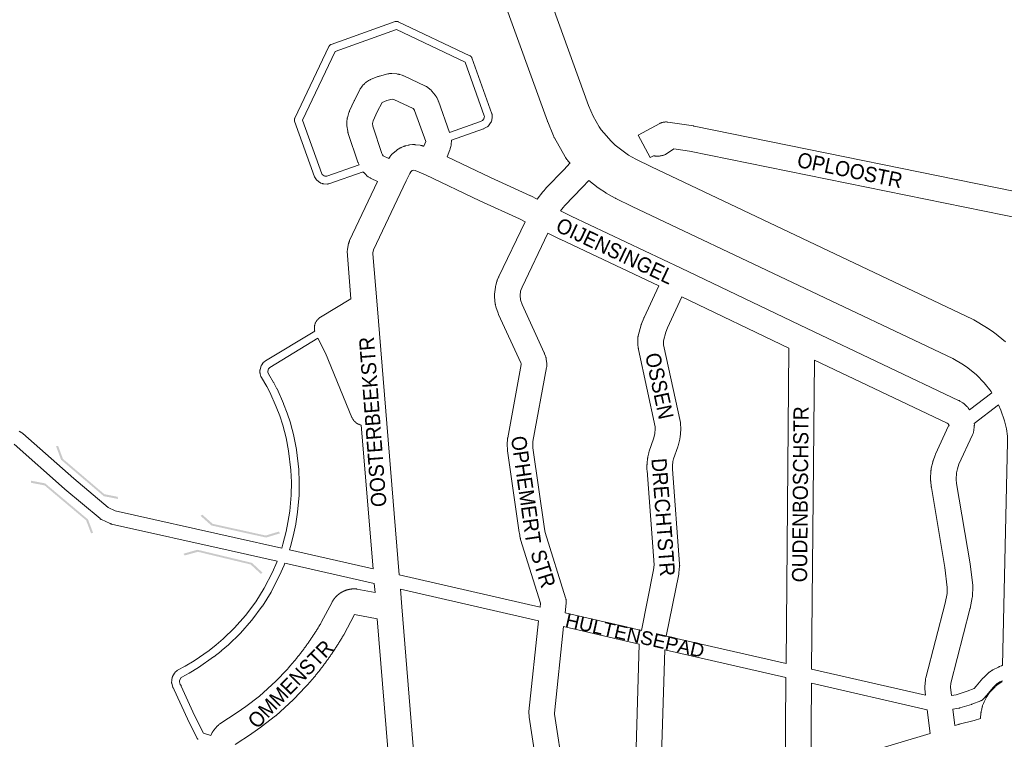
# Model space of a CAD drawing. Header units: metres. Extents: x 123819 to 142731, y 393440 to 405763.
# Tile 33 of 256: x 127188 to 127690, y 398932 to 399299. Entities that reach past the tile are written whole.
import ezdxf
from ezdxf.enums import TextEntityAlignment as Align

# ---------------------------------------------------------------- set-up
doc = ezdxf.new("R2010")
doc.units = ezdxf.units.M
doc.header["$MEASUREMENT"] = 0
for name, color, linetype, lineweight in [('gs-anno-wegen algemeen tekst', 7, 'Continuous', 0), ('gs-knt-aanvullende hoofdweg', 7, 'Continuous', 0), ('gs-knt-fietspaden', 7, 'Continuous', 0), ('gs-knt-paden', 7, 'Continuous', 0), ('gs-knt-wegen algemeen', 7, 'Continuous', 0), ('gs-symb-viaduct', 7, 'Continuous', 0), ('gs-vlk-plantopografie wegen algemeen', 7, 'Continuous', 0)]:
    doc.layers.add(name, color=color, linetype=linetype, lineweight=lineweight)
doc.styles.add('Style-Arial', font='arial.ttf')

# ---------------------------------------------------------------- blocks, each defined once
blk = doc.blocks.new('gg0-viaduct_152')
at = {"layer": 'gs-symb-viaduct', "linetype": 'Continuous'}
blk.add_hatch(color=7, dxfattribs=at).paths.add_polyline_path([(-5.58, -1.69), (-5.8, -1.4), (-4, 0), (4, 0), (5.8, -1.4), (5.58, -1.69), (3.87, -0.37), (-3.87, -0.37)])
blk = doc.blocks.new('gg0-viaduct_153')
at = {"layer": 'gs-symb-viaduct', "linetype": 'Continuous'}
blk.add_hatch(color=7, dxfattribs=at).paths.add_polyline_path([(5.58, -1.69), (3.87, -0.37), (-3.87, -0.37), (-5.58, -1.69), (-5.8, -1.4), (-4, 0), (4, 0), (5.8, -1.4)])
blk = doc.blocks.new('gg0-viaduct_154')
at = {"layer": 'gs-symb-viaduct', "linetype": 'Continuous'}
blk.add_hatch(color=7, dxfattribs=at).paths.add_polyline_path([(5.58, -1.69), (3.87, -0.37), (-3.87, -0.37), (-5.58, -1.69), (-5.8, -1.4), (-4, 0), (4, 0), (5.8, -1.4)])
blk = doc.blocks.new('gg0-viaduct_155')
at = {"layer": 'gs-symb-viaduct', "linetype": 'Continuous'}
blk.add_hatch(color=7, dxfattribs=at).paths.add_polyline_path([(-5.58, -1.69), (-5.8, -1.4), (-4, 0), (4, 0), (5.8, -1.4), (5.58, -1.69), (3.87, -0.37), (-3.87, -0.37)])

msp = doc.modelspace()

# ---------------------------------------------------------------- linework, layer by layer
at = {"layer": 'gs-knt-aanvullende hoofdweg', "color": 7, "linetype": 'Continuous', "flags": 128}
for points in [[(127468.67, 399225.93), (127468.54, 399226.04), (127468.5, 399226.07), (127468.46, 399226.1), (127468.36, 399226.2), (127468.27, 399226.28), (127468.23, 399226.31), (127468.2, 399226.34), (127468.1, 399226.45), (127468.01, 399226.53), (127467.95, 399226.59), (127467.85, 399226.7), (127467.76, 399226.79), (127467.71, 399226.85), (127467.53, 399227.07), (127467.49, 399227.12), (127467.31, 399227.36), (127467.28, 399227.4), (127467.11, 399227.65), (127467.08, 399227.69), (127466.41, 399228.71), (127466.18, 399229.09), (127460.64, 399238.73), (127460.62, 399238.77), (127460.47, 399239.03), (127460.46, 399239.06), (127460.32, 399239.34), (127460.31, 399239.36), (127460.18, 399239.66), (127457.24, 399246.81), (127457.2, 399246.91), (127457.09, 399247.2), (127371.65, 399482.83)], [(127419.68, 399416.47), (127478.06, 399255.24), (127480.4, 399249.76), (127483.46, 399244.39), (127484.55, 399242.79), (127485.92, 399241.2), (127489.55, 399237.02), (127491.7, 399234.99), (127496.37, 399231.33), (127498.53, 399229.92), (127502.26, 399227.84), (127510.12, 399223.99), (127673.86, 399146.32), (127674.18, 399146.16), (127674.49, 399145.98), (127681.04, 399142.07), (127681.21, 399141.96), (127681.38, 399141.85), (127684.46, 399139.77), (127684.73, 399139.59), (127684.99, 399139.39), (127690.64, 399134.81)], [(127683.7, 399108.8), (127683.27, 399109.49), (127679.85, 399113.9), (127675.89, 399117.94), (127671.4, 399121.56), (127669.23, 399123.03), (127663.82, 399126.21), (127500.4, 399203.73), (127500.31, 399203.77), (127492.02, 399207.84), (127491.84, 399207.93), (127491.67, 399208.02), (127487.13, 399210.55), (127486.91, 399210.68), (127486.68, 399210.82), (127483.54, 399212.88), (127483.27, 399213.06), (127483.01, 399213.25), (127478.19, 399217.04)], [(127689.07, 398969.85), (127691.76, 399083.84), (127691.71, 399086.76), (127691.16, 399090.49), (127690.17, 399094.45), (127688.32, 399100.01), (127687.15, 399102.61)], [(127677.97, 398942.77), (127678.15, 398945.64), (127678.18, 398945.93), (127678.18, 398945.97), (127678.21, 398946.22), (127678.22, 398946.3), (127678.26, 398946.51), (127678.26, 398946.54), (127678.28, 398946.62), (127678.35, 398946.94), (127678.73, 398948.53), (127678.84, 398948.92), (127678.86, 398948.97), (127678.87, 398949.01), (127678.9, 398949.09), (127678.94, 398949.24), (127678.98, 398949.35), (127679.01, 398949.42), (127679.38, 398950.49), (127679.73, 398951.37), (127679.87, 398951.67), (127680.22, 398952.38), (127680.77, 398953.41), (127680.8, 398953.47), (127680.85, 398953.56), (127680.93, 398953.7), (127680.97, 398953.77), (127681.01, 398953.84), (127681.23, 398954.19), (127682.14, 398955.53), (127682.33, 398955.8), (127682.38, 398955.87), (127682.4, 398955.89), (127682.54, 398956.06), (127682.58, 398956.12), (127682.75, 398956.32), (127682.77, 398956.34), (127682.97, 398956.56), (127685.34, 398959.01), (127685.59, 398959.25), (127685.85, 398959.49), (127686.12, 398959.71), (127686.41, 398959.92), (127686.7, 398960.12), (127688.87, 398961.51), (127688.88, 398962.08)]]:
    msp.add_lwpolyline(points, dxfattribs=at)
at = {"layer": 'gs-knt-fietspaden', "color": 7, "linetype": 'Continuous', "flags": 128}
for points in [[(127672.27, 399100.1), (127683.7, 399108.8)], [(127687.15, 399102.61), (127674.75, 399093.17)], [(127187.82, 399089.27), (127189.22, 399088.4), (127189.35, 399088.32), (127189.39, 399088.29), (127189.47, 399088.23), (127189.55, 399088.17), (127189.58, 399088.14), (127189.7, 399088.04), (127215.58, 399065.09), (127233.16, 399050.35), (127236.76, 399048.69), (127297.46, 399035.05), (127321.66, 399029.61)], [(127319.34, 399022.94), (127295.93, 399028.2), (127234.85, 399041.92), (127234.71, 399041.96), (127234.67, 399041.97), (127234.57, 399042), (127234.5, 399042.02), (127234.47, 399042.03), (127234.43, 399042.05), (127234.32, 399042.09), (127234.29, 399042.1), (127234.15, 399042.16), (127229.79, 399044.17), (127229.65, 399044.24), (127229.63, 399044.25), (127229.52, 399044.31), (127229.46, 399044.35), (127229.38, 399044.39), (127229.31, 399044.44), (127229.26, 399044.48), (127229.15, 399044.55), (127229.13, 399044.57), (127229.01, 399044.67), (127211.03, 399059.74), (127210.96, 399059.8), (127185.26, 399082.6)], [(127325.6, 399028.72), (127368.23, 399019.02)], [(127368.83, 399011.68), (127323.3, 399022.04)], [(127381.55, 399015.98), (127453.33, 398999.61)], [(127452.56, 398992.59), (127382.15, 399008.65)], [(127466.1, 398996.69), (127505.02, 398987.73)], [(127503.97, 398980.77), (127465.35, 398989.66)], [(127517.72, 398984.83), (127578.78, 398970.9)], [(127578.71, 398963.71), (127516.91, 398977.81)], [(127591.77, 398967.93), (127649.95, 398954.66)], [(127663.06, 398954.59), (127665.48, 398954.97), (127671.15, 398956.72), (127674.72, 398958.09), (127675.73, 398959.29), (127679.12, 398963.31), (127679.21, 398963.41), (127679.25, 398963.46), (127679.26, 398963.47), (127679.29, 398963.5), (127679.38, 398963.59), (127679.41, 398963.62), (127681.76, 398965.86), (127681.77, 398965.87), (127681.84, 398965.94), (127681.9, 398966), (127682.05, 398966.12), (127682.21, 398966.24), (127682.37, 398966.36), (127682.45, 398966.41), (127683.15, 398966.9), (127683.7, 398967.29), (127683.84, 398967.38), (127683.98, 398967.47), (127684.13, 398967.55), (127687.09, 398969.04), (127687.12, 398969.05), (127687.33, 398969.16), (127687.45, 398969.22), (127687.57, 398969.27), (127688.46, 398969.64), (127688.51, 398969.66), (127688.6, 398969.69), (127688.68, 398969.72), (127688.73, 398969.74), (127688.85, 398969.78), (127688.87, 398969.79), (127689.07, 398969.85)], [(127650.8, 398947.27), (127591.71, 398960.75)], [(127688.88, 398962.08), (127687.77, 398961.52), (127687.52, 398961.4), (127687.18, 398961.16), (127686.52, 398960.69), (127686.49, 398960.67), (127686.49, 398960.67), (127684.36, 398958.63), (127681.1, 398954.76), (127679.51, 398952.87), (127679.4, 398952.75), (127679.39, 398952.74), (127679.29, 398952.64), (127679.27, 398952.62), (127679.17, 398952.53), (127679.14, 398952.5), (127679.05, 398952.42), (127679, 398952.38), (127678.92, 398952.32), (127678.86, 398952.28), (127678.79, 398952.23), (127678.71, 398952.18), (127678.66, 398952.14), (127678.56, 398952.09), (127678.52, 398952.06), (127678.41, 398952), (127678.38, 398951.99), (127678.25, 398951.93), (127678.23, 398951.92), (127678.08, 398951.86), (127673.56, 398950.12), (127673.45, 398950.08), (127673.33, 398950.04), (127667.3, 398948.19), (127667.14, 398948.14), (127666.98, 398948.1), (127666.81, 398948.07), (127663.87, 398947.61)]]:
    msp.add_lwpolyline(points, dxfattribs=at)
at = {"layer": 'gs-knt-paden', "color": 7, "linetype": 'Continuous', "flags": 128}
for points in [[(127363.09, 399221.45), (127345.69, 399215.29), (127345.6, 399215.26), (127345.51, 399215.24), (127345.42, 399215.22), (127345.33, 399215.2), (127345.23, 399215.19), (127345.14, 399215.18), (127345.05, 399215.18), (127344.95, 399215.18), (127343.08, 399215.24), (127342.99, 399215.25), (127342.9, 399215.25), (127342.81, 399215.27), (127342.72, 399215.29), (127342.63, 399215.31), (127342.54, 399215.33), (127342.46, 399215.36), (127341.57, 399215.69), (127341.49, 399215.72), (127341.4, 399215.76), (127341.32, 399215.8), (127341.24, 399215.84), (127341.16, 399215.89), (127341.09, 399215.94), (127341.02, 399216), (127339.55, 399217.16), (127339.47, 399217.22), (127339.41, 399217.28), (127339.34, 399217.35), (127339.28, 399217.41), (127339.22, 399217.48), (127339.17, 399217.56), (127339.12, 399217.63), (127338.6, 399218.42), (127338.55, 399218.5), (127338.5, 399218.58), (127338.46, 399218.67), (127338.42, 399218.76), (127338.38, 399218.85), (127328.21, 399247.18), (127328.18, 399247.27), (127328.16, 399247.36), (127328.14, 399247.45), (127328.12, 399247.54), (127328.11, 399247.63), (127328.1, 399247.72), (127328.1, 399247.82), (127328.1, 399247.91), (127328.1, 399248), (127328.11, 399248.09), (127328.12, 399248.19), (127328.14, 399248.28), (127328.16, 399248.37), (127328.19, 399248.46), (127328.22, 399248.55), (127328.25, 399248.63), (127328.29, 399248.72), (127345.65, 399285.25), (127345.7, 399285.33), (127345.75, 399285.42), (127345.8, 399285.5), (127345.86, 399285.58), (127345.92, 399285.66), (127345.98, 399285.74), (127346.05, 399285.81), (127346.12, 399285.87), (127346.2, 399285.94), (127346.27, 399286), (127346.36, 399286.06), (127346.44, 399286.11), (127346.52, 399286.16), (127346.61, 399286.2), (127346.7, 399286.24), (127346.79, 399286.28), (127379.51, 399297.95), (127379.6, 399297.98), (127379.69, 399298.01), (127379.78, 399298.03), (127379.87, 399298.04), (127379.96, 399298.06), (127380.06, 399298.07), (127380.15, 399298.07), (127380.24, 399298.07), (127380.33, 399298.06), (127380.43, 399298.06), (127380.52, 399298.04), (127380.61, 399298.03), (127380.7, 399298), (127380.79, 399297.98), (127380.88, 399297.95), (127380.96, 399297.91), (127381.05, 399297.88)], [(127381.05, 399297.88), (127417.59, 399280.54), (127417.67, 399280.49), (127417.76, 399280.44), (127417.84, 399280.39), (127417.92, 399280.34), (127418, 399280.27), (127418.08, 399280.21), (127418.15, 399280.14), (127418.21, 399280.07), (127418.28, 399280), (127418.34, 399279.92), (127418.4, 399279.84), (127418.45, 399279.76), (127418.5, 399279.67), (127418.54, 399279.58), (127418.58, 399279.49), (127418.62, 399279.4), (127428.79, 399251.02), (127428.82, 399250.94), (127428.84, 399250.86), (127428.86, 399250.77), (127428.88, 399250.69), (127428.89, 399250.61), (127428.9, 399250.52), (127428.99, 399249.58), (127428.99, 399249.49), (127429, 399249.4), (127429, 399249.31), (127428.99, 399249.22), (127428.98, 399249.13), (127428.96, 399249.04), (127428.95, 399248.95), (127428.53, 399247.11), (127428.5, 399247.02), (127428.48, 399246.93), (127428.44, 399246.84), (127428.41, 399246.75), (127428.37, 399246.67), (127428.32, 399246.59), (127428.28, 399246.5), (127428.23, 399246.42), (127428.17, 399246.35), (127427.03, 399244.84), (127426.98, 399244.77), (127426.91, 399244.7), (127426.85, 399244.63), (127426.78, 399244.57), (127426.71, 399244.51), (127426.64, 399244.45), (127426.56, 399244.39), (127426.48, 399244.34), (127426.4, 399244.29), (127424.75, 399243.39), (127424.67, 399243.35), (127424.6, 399243.32), (127424.53, 399243.28), (127424.45, 399243.26), (127408.16, 399237.5)], [(127407.25, 399241.44), (127422.96, 399246.99), (127424.09, 399247.61), (127424.7, 399248.43), (127424.96, 399249.53), (127424.92, 399249.9), (127415.11, 399277.26), (127380.08, 399293.89), (127348.93, 399282.77), (127332.28, 399247.75), (127342.08, 399220.43), (127342.29, 399220.11), (127343.26, 399219.35), (127343.54, 399219.25), (127344.71, 399219.21), (127361.07, 399225)], [(127321.66, 399029.61), (127322.29, 399031.58), (127323.92, 399038.09), (127324.84, 399042.63), (127325.75, 399048.51), (127326.45, 399056.71), (127326.57, 399063.32), (127326.31, 399069.35), (127325.15, 399079.19), (127323.92, 399085.82), (127322.21, 399092.27), (127320.62, 399097.02), (127318.84, 399101.72), (127315.59, 399109.08), (127314.07, 399112.04), (127311.26, 399116.62), (127311.21, 399116.7), (127311.17, 399116.78), (127311.13, 399116.86), (127311.1, 399116.95), (127311.06, 399117.03), (127311.04, 399117.12), (127310.63, 399118.54), (127310.61, 399118.62), (127310.59, 399118.71), (127310.58, 399118.79), (127310.57, 399118.88), (127310.56, 399118.97), (127310.55, 399119.06), (127310.54, 399120.02), (127310.54, 399120.11), (127310.54, 399120.2), (127310.55, 399120.29), (127310.56, 399120.38), (127310.58, 399120.47), (127310.6, 399120.55), (127310.62, 399120.64), (127311.18, 399122.48), (127311.2, 399122.56), (127311.24, 399122.65), (127311.27, 399122.73), (127311.31, 399122.81), (127311.35, 399122.89), (127311.4, 399122.96), (127311.44, 399123.04), (127311.99, 399123.83), (127312.04, 399123.9), (127312.09, 399123.97), (127312.15, 399124.03), (127312.2, 399124.09), (127312.26, 399124.15), (127312.96, 399124.82), (127313.03, 399124.88), (127313.09, 399124.94), (127313.16, 399124.99), (127313.24, 399125.04), (127313.31, 399125.09), (127338.45, 399140.25)], [(127340.12, 399136.57), (127315.58, 399121.76), (127315.19, 399121.39), (127314.94, 399121.02), (127314.56, 399119.78), (127314.57, 399119.39), (127314.83, 399118.49), (127317.53, 399114.08), (127317.57, 399114.01), (127317.61, 399113.95), (127319.2, 399110.87), (127319.22, 399110.81), (127319.25, 399110.76), (127322.54, 399103.29), (127322.56, 399103.24), (127322.58, 399103.19), (127324.39, 399098.41), (127324.42, 399098.33), (127326.04, 399093.49), (127326.06, 399093.42), (127326.08, 399093.36), (127327.83, 399086.78), (127327.85, 399086.7), (127327.86, 399086.63), (127329.12, 399079.86), (127329.13, 399079.79), (127329.14, 399079.73), (127330.31, 399069.75), (127330.32, 399069.67), (127330.32, 399069.6), (127330.59, 399063.43), (127330.59, 399063.37), (127330.59, 399063.31), (127330.47, 399056.57), (127330.47, 399056.51), (127330.46, 399056.44), (127329.75, 399048.1), (127329.74, 399048.03), (127329.73, 399047.97), (127328.81, 399041.97), (127328.79, 399041.87), (127327.85, 399037.25), (127327.83, 399037.16), (127326.18, 399030.54), (127326.16, 399030.48), (127326.14, 399030.42), (127325.6, 399028.72)], [(127278.92, 398932.17), (127278.86, 398932.24), (127278.79, 398932.31), (127278.73, 398932.39), (127278.68, 398932.46), (127278.62, 398932.54), (127278.58, 398932.62), (127278.53, 398932.71), (127273.58, 398942.58), (127273.55, 398942.65), (127266.84, 398957.51), (127266.39, 398958.2), (127266.34, 398958.27), (127266.3, 398958.35), (127266.26, 398958.42), (127266.23, 398958.5), (127266.19, 398958.58), (127266.17, 398958.66), (127266.14, 398958.74), (127265.59, 398960.66), (127265.57, 398960.74), (127265.55, 398960.82), (127265.53, 398960.91), (127265.52, 398960.99), (127265.51, 398961.08), (127265.51, 398961.16), (127265.51, 398961.25), (127265.53, 398962.25), (127265.53, 398962.33), (127265.54, 398962.41), (127265.55, 398962.49), (127265.56, 398962.57), (127265.58, 398962.65), (127265.79, 398963.63), (127265.81, 398963.71), (127265.84, 398963.8), (127265.86, 398963.88), (127265.89, 398963.96), (127265.93, 398964.03), (127265.97, 398964.11), (127266.01, 398964.19), (127266.99, 398965.92), (127267.04, 398966), (127267.08, 398966.07), (127267.13, 398966.14), (127267.19, 398966.21), (127267.24, 398966.27), (127267.3, 398966.33), (127267.36, 398966.39), (127268.09, 398967.08), (127268.16, 398967.14), (127268.23, 398967.2), (127268.3, 398967.25), (127268.38, 398967.3), (127268.46, 398967.35), (127268.53, 398967.4), (127272.44, 398969.46), (127277.04, 398972.21), (127284.6, 398977.45), (127288.26, 398980.33), (127291.8, 398983.38), (127297.59, 398988.96), (127303.21, 398995.33), (127308.42, 399002.32), (127312.72, 399009.28), (127316.87, 399017.46), (127319.18, 399022.5), (127319.34, 399022.94)], [(127323.3, 399022.04), (127322.92, 399021.03), (127322.89, 399020.96), (127322.86, 399020.9), (127320.51, 399015.75), (127320.48, 399015.68), (127316.27, 399007.39), (127316.23, 399007.32), (127316.19, 399007.24), (127311.79, 399000.13), (127311.75, 399000.06), (127311.7, 398999.99), (127306.38, 398992.86), (127306.33, 398992.8), (127306.28, 398992.73), (127300.55, 398986.24), (127300.5, 398986.18), (127300.44, 398986.12), (127294.54, 398980.44), (127294.5, 398980.4), (127294.46, 398980.37), (127290.85, 398977.26), (127290.78, 398977.21), (127287.04, 398974.25), (127286.99, 398974.21), (127286.94, 398974.18), (127279.28, 398968.87), (127279.22, 398968.83), (127279.17, 398968.8), (127274.46, 398965.98), (127274.42, 398965.95), (127274.37, 398965.92), (127270.65, 398963.97), (127270.34, 398963.67), (127269.65, 398962.47), (127269.54, 398961.98), (127269.54, 398961.48), (127269.92, 398960.14), (127270.29, 398959.57), (127270.33, 398959.51), (127270.37, 398959.44), (127270.4, 398959.37), (127270.44, 398959.31), (127277.19, 398944.34), (127281.74, 398935.28), (127285.43, 398934.15)]]:
    msp.add_lwpolyline(points, dxfattribs=at)
at = {"layer": 'gs-knt-wegen algemeen', "color": 7, "linetype": 'Continuous', "flags": 128}
for points in [[(127361.07, 399225), (127360.69, 399225.9), (127360.6, 399226.12), (127360.52, 399226.34), (127355.54, 399240.95), (127355.45, 399241.23), (127355.38, 399241.51), (127355.32, 399241.8), (127355.27, 399242.09), (127354.86, 399244.79), (127354.82, 399245.08), (127354.8, 399245.36), (127354.79, 399245.64), (127354.79, 399245.93), (127354.8, 399246.21), (127354.9, 399247.58), (127354.93, 399247.86), (127354.97, 399248.15), (127355.02, 399248.43), (127355.08, 399248.7), (127355.15, 399248.98), (127355.93, 399251.6), (127356.03, 399251.9), (127356.14, 399252.19), (127356.26, 399252.48), (127358.58, 399257.49), (127358.68, 399257.71), (127361.67, 399263.6), (127361.8, 399263.84), (127361.94, 399264.07), (127362.08, 399264.3), (127362.24, 399264.52), (127362.62, 399265.04), (127362.81, 399265.28), (127363.01, 399265.52), (127363.22, 399265.74), (127363.44, 399265.95), (127364, 399266.47), (127364.23, 399266.68), (127364.48, 399266.87), (127364.74, 399267.06), (127365.74, 399267.75), (127365.97, 399267.9), (127366.21, 399268.04), (127366.45, 399268.17), (127366.7, 399268.29), (127366.95, 399268.39), (127370.68, 399269.92), (127370.97, 399270.03), (127371.26, 399270.13), (127371.56, 399270.21), (127375.75, 399271.26), (127376.04, 399271.33), (127376.32, 399271.38), (127376.61, 399271.42), (127376.91, 399271.44), (127377.2, 399271.46), (127377.49, 399271.46), (127377.79, 399271.44), (127380.38, 399271.26), (127380.68, 399271.23), (127380.97, 399271.19), (127381.27, 399271.14), (127381.56, 399271.07), (127381.85, 399270.99), (127383.09, 399270.6), (127383.38, 399270.5), (127383.67, 399270.39), (127383.95, 399270.27), (127394.91, 399265.1), (127395.16, 399264.97), (127395.41, 399264.83), (127395.66, 399264.68), (127395.9, 399264.52), (127396.13, 399264.35), (127397.16, 399263.54), (127397.39, 399263.35), (127397.62, 399263.15), (127397.83, 399262.94), (127398.03, 399262.73), (127398.22, 399262.5), (127399.87, 399260.46), (127400.05, 399260.23), (127400.22, 399259.99), (127400.38, 399259.74), (127400.53, 399259.48), (127400.67, 399259.22), (127400.67, 399259.21), (127400.67, 399259.21)], [(127373.36, 399229.54), (127376.26, 399228.15), (127376.93, 399229.22), (127377.1, 399229.46), (127377.27, 399229.7), (127377.46, 399229.93), (127377.65, 399230.15), (127377.86, 399230.36), (127378.07, 399230.57), (127378.29, 399230.76), (127380.2, 399232.33), (127380.44, 399232.52), (127380.68, 399232.69), (127380.94, 399232.86), (127381.86, 399233.43), (127382.1, 399233.57), (127382.34, 399233.69), (127382.58, 399233.81), (127382.83, 399233.92), (127383.91, 399234.35), (127384.14, 399234.44), (127384.37, 399234.52), (127384.6, 399234.59), (127384.84, 399234.65), (127386.16, 399234.97), (127386.44, 399235.03), (127386.72, 399235.07), (127387.01, 399235.11), (127388.29, 399235.24), (127388.58, 399235.27), (127388.87, 399235.28), (127389.17, 399235.27), (127389.46, 399235.26), (127389.75, 399235.23), (127392.24, 399234.92), (127392.51, 399234.88), (127392.78, 399234.83), (127393.05, 399234.77), (127393.32, 399234.7), (127393.58, 399234.61), (127393.84, 399234.51), (127394.07, 399234.42), (127395.05, 399236.89), (127389.38, 399252.65), (127389.28, 399252.85), (127388.62, 399253.67), (127378.81, 399258.3), (127378.72, 399258.33), (127377.91, 399258.38), (127375.18, 399257.7), (127372.77, 399256.71), (127370.35, 399251.93), (127368.28, 399247.45), (127367.85, 399245.99), (127368.06, 399244.59), (127372.76, 399230.76), (127373.09, 399229.99), (127373.36, 399229.54)], [(127400.67, 399259.21), (127401.24, 399258.03), (127401.34, 399257.82), (127401.43, 399257.61), (127401.51, 399257.39), (127407.25, 399241.44)], [(127531.98, 399244.7), (127713.88, 399207.65)], [(127408.16, 399237.5), (127408.16, 399237.37), (127408.16, 399237.21), (127408.16, 399237.06), (127408.11, 399235.74), (127408.09, 399235.43), (127408.05, 399235.13), (127408, 399234.82), (127407.94, 399234.52), (127407.86, 399234.23), (127407.59, 399233.28), (127407.53, 399233.06), (127407.46, 399232.86), (127407.38, 399232.65), (127405.92, 399228.98), (127428.16, 399218.47), (127448.48, 399209.2), (127448.73, 399209.08), (127451.94, 399207.45)], [(127445.75, 399195.99), (127442.95, 399197.41), (127422.72, 399206.64), (127422.64, 399206.68), (127394.9, 399219.79), (127389.68, 399222.12), (127388.9, 399222.22), (127388.78, 399222.2), (127388.34, 399222.1), (127388.22, 399222.05), (127388.14, 399222), (127387.39, 399221.38), (127386.89, 399220.59), (127385.06, 399216.74)], [(127451.94, 399207.45), (127454.85, 399211.25), (127454.96, 399211.39), (127455.07, 399211.52), (127456.24, 399212.9), (127456.37, 399213.04), (127456.5, 399213.19), (127465.45, 399222.48), (127468.67, 399225.93)], [(127370.52, 399216.47), (127367.21, 399218.06), (127366.96, 399218.18), (127366.71, 399218.32), (127365.98, 399218.75), (127365.75, 399218.9), (127365.52, 399219.06), (127365.29, 399219.22), (127365.08, 399219.4), (127364.87, 399219.58), (127364.67, 399219.78), (127363.63, 399220.83), (127363.45, 399221.01), (127363.41, 399221.06), (127363.24, 399221.26), (127363.2, 399221.3), (127363.09, 399221.45)], [(127385.05, 399216.74), (127368.38, 399181.57), (127368.11, 399180.18), (127368.12, 399179.53), (127370.23, 399153.7), (127370.23, 399153.7), (127370.23, 399153.69), (127381.55, 399015.98)], [(127385.06, 399216.74), (127385.06, 399216.74), (127385.05, 399216.74)], [(127385.06, 399216.74), (127385.06, 399216.74), (127385.05, 399216.74)], [(127478.19, 399217.04), (127474.92, 399213.55), (127474.86, 399213.48), (127466.02, 399204.3), (127465.09, 399203.21), (127463.77, 399201.48)], [(127338.45, 399140.25), (127338.4, 399140.44), (127338.39, 399140.52), (127338.35, 399140.75), (127338.34, 399140.83), (127338.31, 399141.07), (127338.3, 399141.14), (127338.28, 399141.39), (127338.28, 399141.46), (127338.28, 399141.71), (127338.28, 399141.77), (127338.28, 399142.03), (127338.29, 399142.09), (127338.3, 399142.35), (127338.31, 399142.4), (127338.34, 399142.66), (127338.35, 399142.71), (127338.4, 399142.98), (127338.41, 399143.02), (127338.47, 399143.29), (127338.48, 399143.33), (127338.55, 399143.6), (127338.56, 399143.63), (127338.65, 399143.9), (127338.66, 399143.93), (127338.76, 399144.2), (127338.77, 399144.22), (127338.89, 399144.49), (127338.9, 399144.51), (127339.03, 399144.78), (127339.04, 399144.79), (127339.19, 399145.06), (127339.2, 399145.07), (127339.36, 399145.33), (127339.37, 399145.33), (127339.55, 399145.59), (127339.74, 399145.84), (127339.94, 399146.08), (127339.95, 399146.08), (127340.16, 399146.31), (127340.17, 399146.32), (127340.39, 399146.53), (127340.4, 399146.54), (127340.62, 399146.73), (127340.64, 399146.75), (127340.87, 399146.93), (127340.89, 399146.94), (127341.13, 399147.11), (127341.15, 399147.13), (127341.39, 399147.28), (127341.42, 399147.3), (127356.93, 399156.65), (127355.13, 399178.68), (127355.11, 399178.88), (127355.11, 399179.09), (127355.08, 399180.62), (127355.08, 399180.89), (127355.09, 399181.16), (127355.11, 399181.43), (127355.15, 399181.7), (127355.19, 399181.97), (127355.74, 399184.83), (127355.8, 399185.1), (127355.87, 399185.37), (127355.95, 399185.63), (127356.04, 399185.89), (127356.14, 399186.14), (127356.26, 399186.4), (127370.52, 399216.47)], [(127463.77, 399201.48), (127469.22, 399198.75), (127525.23, 399172.26), (127525.26, 399172.25), (127589.59, 399141.53), (127589.6, 399141.53), (127589.6, 399141.53)], [(127453.33, 398999.61), (127453.56, 399001.68), (127443.46, 399034.03), (127443.39, 399034.28), (127443.33, 399034.52), (127443.28, 399034.77), (127442.81, 399037.25), (127442.76, 399037.54), (127436.78, 399079.3), (127436.75, 399079.53), (127436.73, 399079.76), (127436.72, 399079.98), (127436.64, 399082.22), (127436.63, 399082.51), (127436.64, 399082.8), (127436.76, 399085.03), (127436.78, 399085.31), (127436.81, 399085.59), (127436.86, 399085.87), (127443.72, 399123.16), (127443.65, 399123.73), (127443.54, 399124.05), (127432.21, 399148.71), (127432.12, 399148.92), (127432.03, 399149.14), (127431.95, 399149.36), (127430.84, 399152.66), (127430.76, 399152.93), (127430.69, 399153.2), (127430.63, 399153.48), (127430.58, 399153.76), (127430.54, 399154.04), (127430.16, 399157.63), (127430.14, 399157.92), (127430.12, 399158.2), (127430.13, 399158.49), (127430.14, 399158.78), (127430.17, 399159.07), (127430.58, 399162.65), (127430.62, 399162.92), (127430.67, 399163.18), (127430.73, 399163.45), (127430.79, 399163.71), (127431.3, 399165.44), (127431.37, 399165.67), (127431.45, 399165.9), (127431.53, 399166.12), (127432.22, 399167.79), (127432.3, 399167.96), (127432.37, 399168.12), (127445.75, 399195.99)], [(127457.37, 399190.12), (127444.19, 399162.65), (127443.7, 399161.48), (127443.45, 399160.61), (127443.18, 399158.29), (127443.41, 399156.13), (127444.18, 399153.83), (127455.49, 399129.23), (127455.6, 399128.97), (127455.7, 399128.71), (127456.16, 399127.41), (127456.26, 399127.13), (127456.34, 399126.84), (127456.41, 399126.55), (127456.46, 399126.26), (127456.5, 399125.96), (127456.77, 399123.68), (127456.79, 399123.41), (127456.81, 399123.13), (127456.81, 399122.86), (127456.8, 399122.58), (127456.78, 399122.3), (127456.75, 399122.03), (127456.7, 399121.76), (127449.74, 399083.93), (127449.66, 399082.41), (127449.72, 399080.81), (127455.63, 399039.52), (127456, 399037.55), (127466.39, 399004.26), (127466.47, 399003.97), (127466.54, 399003.68), (127466.6, 399003.39), (127466.64, 399003.09), (127466.67, 399002.8), (127466.69, 399002.5), (127466.69, 399002.2), (127466.67, 399001.9), (127466.65, 399001.6), (127466.1, 398996.69)], [(127513.83, 399163.25), (127463.59, 399187.01), (127463.45, 399187.07), (127457.37, 399190.12)], [(127505.02, 398987.73), (127511.25, 399018.56), (127511.49, 399021.14), (127507.88, 399069.25), (127507.87, 399069.51), (127507.86, 399069.77), (127507.87, 399072.06), (127507.88, 399072.29), (127507.89, 399072.51), (127507.91, 399072.73), (127508.21, 399075.51), (127508.24, 399075.72), (127508.27, 399075.93), (127508.31, 399076.14), (127508.76, 399078.27), (127508.83, 399078.55), (127508.9, 399078.82), (127508.99, 399079.09), (127511.18, 399085.29), (127511.85, 399087.88), (127512.08, 399090.67), (127512.04, 399091.47), (127503.57, 399130.84), (127503.53, 399131.07), (127503.49, 399131.29), (127503.46, 399131.51), (127503.24, 399133.58), (127503.22, 399133.81), (127503.2, 399134.04), (127503.2, 399134.26), (127503.19, 399136.09), (127503.2, 399136.39), (127503.22, 399136.68), (127503.25, 399136.97), (127503.29, 399137.26), (127503.35, 399137.54), (127503.42, 399137.83), (127504.93, 399143.37), (127504.99, 399143.58), (127505.05, 399143.78), (127505.13, 399143.99), (127506.18, 399146.75), (127506.27, 399146.96), (127506.36, 399147.16), (127513.83, 399163.25)], [(127525.59, 399157.67), (127518.26, 399141.89), (127517.41, 399139.64), (127516.22, 399135.26), (127516.22, 399134.65), (127516.37, 399133.25), (127524.88, 399093.7), (127524.93, 399093.45), (127524.97, 399093.19), (127525, 399092.93), (127525.01, 399092.68), (127525.11, 399090.91), (127525.12, 399090.62), (127525.11, 399090.32), (127525.09, 399090.02), (127524.77, 399086.24), (127524.75, 399085.96), (127524.7, 399085.69), (127524.65, 399085.42), (127524.59, 399085.15), (127523.71, 399081.76), (127523.63, 399081.49), (127523.55, 399081.22), (127521.41, 399075.17), (127521.12, 399073.78), (127520.89, 399071.66), (127520.88, 399069.96), (127524.52, 399021.56), (127524.53, 399021.28), (127524.54, 399021.01), (127524.53, 399020.73), (127524.51, 399020.45), (127524.17, 399016.98), (127524.15, 399016.75), (127524.11, 399016.53), (127524.07, 399016.32), (127524.07, 399016.31), (127524.07, 399016.31), (127517.72, 398984.83)], [(127580.25, 399131.57), (127525.59, 399157.67)], [(127589.6, 399141.53), (127666.78, 399104.92), (127667, 399104.81), (127667.22, 399104.69), (127667.43, 399104.57), (127668.87, 399103.67), (127669.14, 399103.49), (127669.4, 399103.31), (127669.64, 399103.11), (127669.88, 399102.9), (127670.77, 399102.06), (127671, 399101.84), (127671.22, 399101.6), (127671.42, 399101.36), (127671.61, 399101.1), (127671.79, 399100.84), (127672.27, 399100.1)], [(127368.23, 399019.02), (127362.21, 399092.35), (127362.11, 399092.37), (127361.8, 399092.45), (127361.5, 399092.54), (127361.2, 399092.64), (127360.91, 399092.76), (127360.62, 399092.89), (127360.35, 399093.03), (127360.07, 399093.19), (127359.81, 399093.36), (127359.55, 399093.55), (127359.31, 399093.74), (127359.07, 399093.95), (127358.85, 399094.17), (127358.63, 399094.4), (127358.43, 399094.64), (127358.24, 399094.89), (127358.06, 399095.15), (127357.89, 399095.42), (127357.74, 399095.69), (127357.6, 399095.97), (127357.47, 399096.26), (127344.03, 399128.98), (127340.12, 399136.57)], [(127578.78, 398970.9), (127580.25, 399131.57)], [(127593.22, 399125.4), (127591.77, 398967.93)], [(127661.88, 399092.01), (127661.7, 399092.47), (127661.35, 399093.01), (127660.87, 399093.32), (127593.22, 399125.4)], [(127649.95, 398954.66), (127649.59, 398957.88), (127649.56, 398958.19), (127649.55, 398958.5), (127649.55, 398958.81), (127649.57, 398959.12), (127649.82, 398962.35), (127649.85, 398962.63), (127649.89, 398962.92), (127649.94, 398963.19), (127650.01, 398963.47), (127659.87, 399001.57), (127660.86, 399006.57), (127661, 399009.66), (127659.72, 399019.7), (127652.88, 399060.56), (127652.85, 399060.74), (127652.82, 399060.93), (127652.52, 399063.75), (127652.49, 399064), (127652.48, 399064.24), (127652.48, 399064.48), (127652.48, 399064.73), (127652.66, 399069.12), (127652.68, 399069.42), (127652.72, 399069.72), (127652.77, 399070.02), (127652.83, 399070.32), (127653.55, 399073.43), (127653.61, 399073.67), (127653.68, 399073.91), (127653.76, 399074.15), (127654.79, 399077.03), (127654.89, 399077.3), (127655.01, 399077.56), (127661.64, 399091.96), (127661.64, 399091.97), (127661.88, 399092.01)], [(127674.75, 399093.17), (127674.77, 399092.96), (127674.78, 399092.67), (127674.78, 399092.38), (127674.76, 399092.09), (127674.73, 399091.8), (127674.44, 399089.38), (127674.4, 399089.09), (127674.34, 399088.81), (127674.28, 399088.53), (127674.2, 399088.25), (127674.11, 399087.98), (127674, 399087.7), (127673.89, 399087.44), (127666.95, 399072.38), (127666.15, 399070.13), (127665.65, 399067.97), (127665.51, 399064.68), (127665.75, 399062.52), (127672.58, 399021.72), (127672.62, 399021.48), (127673.99, 399010.76), (127674.02, 399010.48), (127674.03, 399010.2), (127674.04, 399009.92), (127674.03, 399009.64), (127673.85, 399005.5), (127673.83, 399005.25), (127673.81, 399005.01), (127673.77, 399004.77), (127673.73, 399004.52), (127672.6, 398998.85), (127672.56, 398998.67), (127672.52, 398998.49), (127662.75, 398960.76), (127662.59, 398958.72), (127663.06, 398954.59)], [(127369.21, 399007.1), (127368.83, 399011.68)], [(127285.43, 398934.15), (127286, 398935.36), (127286.14, 398935.64), (127286.29, 398935.91), (127286.45, 398936.17), (127286.63, 398936.42), (127286.81, 398936.67), (127287.01, 398936.91), (127288.79, 398938.91), (127288.98, 398939.12), (127289.19, 398939.32), (127289.4, 398939.51), (127289.62, 398939.7), (127289.86, 398939.87), (127290.09, 398940.04), (127298.97, 398945.84), (127303.34, 398948.91), (127310.23, 398954.25), (127318.63, 398961.89), (127324.38, 398967.85), (127324.69, 398968.2), (127325, 398968.54), (127325.3, 398968.89), (127325.61, 398969.24), (127325.92, 398969.58), (127326.22, 398969.93), (127326.52, 398970.28), (127326.82, 398970.63), (127327.12, 398970.99), (127327.42, 398971.34), (127327.72, 398971.69), (127328.02, 398972.05), (127328.31, 398972.4), (127328.61, 398972.76), (127328.9, 398973.12), (127329.19, 398973.48), (127329.48, 398973.84), (127329.77, 398974.2), (127330.06, 398974.56), (127330.35, 398974.92), (127330.64, 398975.29), (127330.92, 398975.65), (127331.21, 398976.02), (127331.49, 398976.38), (127331.77, 398976.75), (127332.05, 398977.12), (127332.33, 398977.49), (127332.61, 398977.85), (127332.88, 398978.23), (127333.16, 398978.6), (127333.44, 398978.97), (127333.71, 398979.34), (127333.98, 398979.72), (127334.25, 398980.09), (127334.52, 398980.47), (127334.79, 398980.84), (127335.06, 398981.22), (127335.32, 398981.6), (127335.59, 398981.98), (127335.85, 398982.36), (127336.11, 398982.74), (127336.38, 398983.12), (127336.64, 398983.51), (127336.89, 398983.89), (127337.15, 398984.27), (127337.41, 398984.66), (127337.66, 398985.05), (127337.92, 398985.43), (127338.17, 398985.82), (127338.42, 398986.21), (127338.67, 398986.6), (127338.92, 398986.99), (127339.17, 398987.38), (127339.41, 398987.77), (127339.66, 398988.16), (127339.9, 398988.56), (127340.15, 398988.95), (127340.39, 398989.34), (127340.63, 398989.74), (127340.86, 398990.14), (127341.1, 398990.54), (127341.34, 398990.93), (127341.57, 398991.33), (127341.81, 398991.73), (127347.28, 399002.12), (127347.38, 399002.3), (127347.43, 399002.39), (127347.49, 399002.49), (127347.54, 399002.58), (127347.6, 399002.67), (127347.66, 399002.77), (127347.72, 399002.86), (127347.77, 399002.95), (127347.83, 399003.04), (127347.89, 399003.13), (127347.96, 399003.23), (127348.02, 399003.32), (127348.08, 399003.4), (127348.14, 399003.49), (127348.21, 399003.58), (127348.27, 399003.67), (127348.34, 399003.76), (127348.41, 399003.84), (127348.47, 399003.93), (127348.54, 399004.02), (127348.61, 399004.1), (127348.68, 399004.18), (127348.75, 399004.27), (127348.82, 399004.35), (127348.89, 399004.43), (127348.96, 399004.52), (127349.04, 399004.6), (127349.11, 399004.68), (127349.18, 399004.76), (127349.26, 399004.84), (127349.26, 399004.84), (127349.26, 399004.84), (127349.34, 399004.92), (127349.41, 399005), (127349.49, 399005.07), (127349.57, 399005.15), (127349.64, 399005.23), (127349.72, 399005.3), (127349.8, 399005.38), (127349.88, 399005.45), (127349.96, 399005.53), (127350.04, 399005.6), (127350.13, 399005.67), (127350.21, 399005.74), (127350.29, 399005.81), (127350.38, 399005.88), (127350.46, 399005.95), (127350.54, 399006.02), (127350.63, 399006.09), (127350.72, 399006.16), (127350.8, 399006.22), (127350.89, 399006.29), (127350.98, 399006.36), (127351.07, 399006.42), (127351.15, 399006.48), (127351.24, 399006.55), (127351.33, 399006.61), (127351.42, 399006.67), (127351.51, 399006.73), (127351.61, 399006.79), (127351.7, 399006.85), (127351.79, 399006.91), (127351.88, 399006.97), (127351.98, 399007.02), (127352.07, 399007.08), (127352.16, 399007.13), (127352.26, 399007.19), (127352.35, 399007.24), (127352.45, 399007.3), (127352.55, 399007.35), (127352.64, 399007.4), (127352.74, 399007.45), (127352.84, 399007.5), (127352.93, 399007.55), (127353.03, 399007.6), (127353.13, 399007.64), (127353.23, 399007.69), (127353.33, 399007.74), (127353.43, 399007.78), (127353.53, 399007.82), (127353.63, 399007.87), (127353.73, 399007.91), (127353.83, 399007.95), (127353.93, 399007.99), (127354.03, 399008.03), (127354.14, 399008.07), (127354.24, 399008.11), (127354.34, 399008.14), (127354.44, 399008.18), (127354.55, 399008.22), (127354.65, 399008.25), (127354.75, 399008.28), (127354.86, 399008.32), (127354.96, 399008.35), (127355.07, 399008.38), (127355.17, 399008.41), (127355.28, 399008.44), (127355.38, 399008.47), (127355.49, 399008.49), (127355.6, 399008.52), (127355.7, 399008.55), (127355.81, 399008.57), (127355.92, 399008.6), (127356.02, 399008.62), (127356.13, 399008.64), (127356.24, 399008.66), (127356.34, 399008.68), (127356.45, 399008.7), (127356.56, 399008.72), (127356.67, 399008.74), (127356.77, 399008.75), (127356.88, 399008.77), (127356.99, 399008.79), (127357.1, 399008.8), (127357.21, 399008.81), (127357.32, 399008.82), (127357.43, 399008.84), (127357.53, 399008.85), (127357.64, 399008.86), (127357.75, 399008.86), (127357.86, 399008.87), (127357.97, 399008.88), (127358.08, 399008.88), (127358.19, 399008.89), (127358.3, 399008.89), (127358.41, 399008.9), (127358.52, 399008.9), (127358.62, 399008.9), (127358.73, 399008.9), (127358.84, 399008.9), (127358.95, 399008.9), (127359.22, 399008.89), (127359.48, 399008.87), (127359.74, 399008.83), (127360.01, 399008.79), (127369.21, 399007.1)], [(127382.15, 399008.65), (127382.88, 398999.7), (127395.01, 398851.07)], [(127370.31, 398993.67), (127358.67, 398995.8), (127353.26, 398985.54), (127353.13, 398985.3), (127353, 398985.08), (127352.87, 398984.86), (127352.74, 398984.64), (127352.62, 398984.42), (127352.49, 398984.2), (127352.36, 398983.99), (127352.23, 398983.77), (127352.1, 398983.55), (127351.96, 398983.33), (127351.83, 398983.11), (127351.7, 398982.89), (127351.57, 398982.68), (127351.44, 398982.46), (127351.3, 398982.24), (127351.17, 398982.03), (127351.04, 398981.81), (127350.91, 398981.59), (127350.77, 398981.38), (127350.64, 398981.16), (127350.5, 398980.95), (127350.37, 398980.73), (127350.23, 398980.51), (127350.09, 398980.3), (127349.96, 398980.09), (127349.82, 398979.87), (127349.69, 398979.66), (127349.55, 398979.44), (127349.41, 398979.23), (127349.27, 398979.01), (127349.14, 398978.8), (127349, 398978.59), (127348.86, 398978.38), (127348.72, 398978.16), (127348.58, 398977.95), (127348.44, 398977.74), (127348.3, 398977.53), (127348.16, 398977.31), (127348.02, 398977.1), (127347.88, 398976.89), (127347.74, 398976.68), (127347.59, 398976.47), (127347.45, 398976.26), (127347.31, 398976.04), (127347.17, 398975.84), (127347.02, 398975.63), (127346.88, 398975.42), (127346.73, 398975.2), (127346.59, 398975), (127346.44, 398974.79), (127346.3, 398974.58), (127346.15, 398974.37), (127346.01, 398974.16), (127345.86, 398973.95), (127345.72, 398973.74), (127345.57, 398973.54), (127345.42, 398973.33), (127345.27, 398973.12), (127345.13, 398972.92), (127344.98, 398972.71), (127344.83, 398972.5), (127344.68, 398972.3), (127344.53, 398972.09), (127344.38, 398971.88), (127344.23, 398971.68), (127344.08, 398971.47), (127343.93, 398971.27), (127343.78, 398971.06), (127343.63, 398970.86), (127343.48, 398970.65), (127343.33, 398970.45), (127343.18, 398970.25), (127343.02, 398970.04), (127342.87, 398969.84), (127342.72, 398969.64), (127342.56, 398969.43), (127342.41, 398969.23), (127342.26, 398969.03), (127342.1, 398968.83), (127341.95, 398968.62), (127341.79, 398968.42), (127341.64, 398968.22), (127341.48, 398968.02), (127341.32, 398967.82), (127341.17, 398967.62), (127341.01, 398967.42), (127340.86, 398967.22), (127340.7, 398967.02), (127340.54, 398966.82), (127340.38, 398966.62), (127340.22, 398966.42), (127340.06, 398966.22), (127339.91, 398966.02), (127339.75, 398965.82), (127339.59, 398965.63), (127339.43, 398965.43), (127339.27, 398965.23), (127339.11, 398965.03), (127338.95, 398964.84), (127338.78, 398964.64), (127338.62, 398964.44), (127338.46, 398964.25), (127338.3, 398964.05), (127338.14, 398963.86), (127337.98, 398963.66), (127337.81, 398963.47), (127337.65, 398963.27), (127337.48, 398963.07), (127337.32, 398962.88), (127337.16, 398962.69), (127336.99, 398962.49), (127336.83, 398962.3), (127336.66, 398962.11), (127336.5, 398961.91), (127336.33, 398961.72), (127336.16, 398961.53), (127336, 398961.34), (127335.83, 398961.14), (127335.66, 398960.95), (127335.49, 398960.76), (127335.33, 398960.57), (127335.16, 398960.38), (127334.99, 398960.19), (127334.82, 398960), (127334.65, 398959.81), (127334.48, 398959.62), (127334.31, 398959.43), (127334.14, 398959.24), (127333.98, 398959.05), (127333.83, 398958.89), (127327.85, 398952.7), (127327.7, 398952.55), (127327.55, 398952.4), (127318.8, 398944.44), (127318.6, 398944.27), (127318.4, 398944.11), (127311.19, 398938.52), (127310.94, 398938.34), (127306.36, 398935.12), (127306.18, 398935), (127297.95, 398929.62)], [(127382.3, 398846.76), (127370.31, 398993.67)], [(127456.87, 398872.01), (127457.27, 398879.19), (127457.28, 398880.96), (127457.04, 398883.42), (127447.79, 398943.48), (127447.76, 398943.74), (127447.73, 398944.01), (127447.72, 398944.28), (127447.68, 398945.58), (127447.68, 398945.87), (127447.69, 398946.16), (127447.71, 398946.44), (127452.56, 398992.59)], [(127465.35, 398989.66), (127460.71, 398945.51), (127460.72, 398945.06), (127469.94, 398885.21), (127469.96, 398885.03), (127469.98, 398884.85), (127470.27, 398881.88), (127470.29, 398881.66), (127470.3, 398881.44), (127470.3, 398881.21), (127470.28, 398878.94), (127470.28, 398878.78), (127470.27, 398878.62), (127470.16, 398876.51)], [(127501.09, 398886.98), (127503.97, 398980.77)], [(127516.91, 398977.81), (127514.25, 398891.45)], [(127578.28, 398913.03), (127578.71, 398963.71)], [(127591.71, 398960.75), (127591.33, 398917.01)], [(127652.24, 398935.26), (127650.8, 398947.27)], [(127663.87, 398947.61), (127664.88, 398939.2)], [(127664.88, 398939.2), (127666.65, 398939.76), (127666.83, 398939.82), (127667.02, 398939.87), (127674.66, 398941.82), (127677.97, 398942.77)], [(127591.33, 398917.01), (127652.24, 398935.26)]]:
    msp.add_lwpolyline(points, dxfattribs=at)
msp.add_lwpolyline([(127710.04, 399195.15), (127529.54, 399231.91), (127521.55, 399233.1), (127517.3, 399230.22), (127517.03, 399230.11), (127516.77, 399230.01), (127516.5, 399229.92), (127516.24, 399229.84), (127515.97, 399229.76), (127515.69, 399229.69), (127515.42, 399229.63), (127515.14, 399229.57), (127514.86, 399229.52), (127514.59, 399229.48), (127514.31, 399229.45), (127514.04, 399229.42), (127513.76, 399229.4), (127513.48, 399229.39), (127513.2, 399229.39), (127512.92, 399229.39), (127512.64, 399229.4), (127512.37, 399229.42), (127512.09, 399229.44), (127511.81, 399229.48), (127511.54, 399229.52), (127511.26, 399229.56), (127509.51, 399228.62, -0.369638), (127509.5, 399228.62), (127503.34, 399240.08, -0.370035), (127503.35, 399240.09), (127514.4, 399246.03), (127514.66, 399246.16), (127514.93, 399246.29), (127515.21, 399246.4), (127515.49, 399246.49), (127515.78, 399246.58), (127516.07, 399246.65), (127516.36, 399246.71), (127516.66, 399246.75), (127516.95, 399246.78), (127517.25, 399246.8), (127517.55, 399246.8), (127517.85, 399246.79), (127518.15, 399246.77), (127518.44, 399246.73), (127531.64, 399244.76), (127531.81, 399244.73), (127531.97, 399244.7), (127531.97, 399244.7), (127531.98, 399244.7)], format="xyb", dxfattribs=at)
at = {"layer": 'gs-vlk-plantopografie wegen algemeen', "color": 7, "linetype": 'Continuous', "flags": 128}
for points in [[(127187.82, 399089.27), (127189.22, 399088.4), (127189.35, 399088.32), (127189.39, 399088.29), (127189.47, 399088.23), (127189.55, 399088.17), (127189.58, 399088.14), (127189.7, 399088.04), (127215.58, 399065.09), (127233.16, 399050.35), (127236.76, 399048.69), (127297.46, 399035.05), (127321.66, 399029.61)], [(127319.34, 399022.94), (127295.93, 399028.2), (127234.85, 399041.92), (127234.71, 399041.96), (127234.67, 399041.97), (127234.57, 399042), (127234.5, 399042.02), (127234.47, 399042.03), (127234.43, 399042.05), (127234.32, 399042.09), (127234.29, 399042.1), (127234.15, 399042.16), (127229.79, 399044.17), (127229.65, 399044.24), (127229.63, 399044.25), (127229.52, 399044.31), (127229.46, 399044.35), (127229.38, 399044.39), (127229.31, 399044.44), (127229.26, 399044.48), (127229.15, 399044.55), (127229.13, 399044.57), (127229.01, 399044.67), (127211.03, 399059.74), (127210.96, 399059.8), (127185.26, 399082.6)], [(127325.6, 399028.72), (127368.23, 399019.02)], [(127368.83, 399011.68), (127323.3, 399022.04)], [(127381.55, 399015.98), (127453.33, 398999.61)], [(127452.56, 398992.59), (127382.15, 399008.65)], [(127466.1, 398996.69), (127505.02, 398987.73)], [(127503.97, 398980.77), (127465.35, 398989.66)], [(127517.72, 398984.83), (127578.78, 398970.9)], [(127578.71, 398963.71), (127516.91, 398977.81)], [(127591.77, 398967.93), (127649.95, 398954.66)], [(127663.06, 398954.59), (127665.48, 398954.97), (127671.15, 398956.72), (127674.72, 398958.09), (127675.73, 398959.29), (127679.12, 398963.31), (127679.21, 398963.41), (127679.25, 398963.46), (127679.26, 398963.47), (127679.29, 398963.5), (127679.38, 398963.59), (127679.41, 398963.62), (127681.76, 398965.86), (127681.77, 398965.87), (127681.84, 398965.94), (127681.9, 398966), (127682.05, 398966.12), (127682.21, 398966.24), (127682.37, 398966.36), (127682.45, 398966.41), (127683.15, 398966.9), (127683.7, 398967.29), (127683.84, 398967.38), (127683.98, 398967.47), (127684.13, 398967.55), (127687.09, 398969.04), (127687.12, 398969.05), (127687.33, 398969.16), (127687.45, 398969.22), (127687.57, 398969.27), (127688.46, 398969.64), (127688.51, 398969.66), (127688.6, 398969.69), (127688.68, 398969.72), (127688.73, 398969.74), (127688.85, 398969.78), (127688.87, 398969.79), (127689.07, 398969.85)], [(127650.8, 398947.27), (127591.71, 398960.75)], [(127688.88, 398962.08), (127687.77, 398961.52), (127687.52, 398961.4), (127687.18, 398961.16), (127686.52, 398960.69), (127686.49, 398960.67), (127686.49, 398960.67), (127684.36, 398958.63), (127681.1, 398954.76), (127679.51, 398952.87), (127679.4, 398952.75), (127679.39, 398952.74), (127679.29, 398952.64), (127679.27, 398952.62), (127679.17, 398952.53), (127679.14, 398952.5), (127679.05, 398952.42), (127679, 398952.38), (127678.92, 398952.32), (127678.86, 398952.28), (127678.79, 398952.23), (127678.71, 398952.18), (127678.66, 398952.14), (127678.56, 398952.09), (127678.52, 398952.06), (127678.41, 398952), (127678.38, 398951.99), (127678.25, 398951.93), (127678.23, 398951.92), (127678.08, 398951.86), (127673.56, 398950.12), (127673.45, 398950.08), (127673.33, 398950.04), (127667.3, 398948.19), (127667.14, 398948.14), (127666.98, 398948.1), (127666.81, 398948.07), (127663.87, 398947.61)]]:
    msp.add_lwpolyline(points, dxfattribs=at)

# ---------------------------------------------------------------- block references
at = {"layer": 'gs-symb-viaduct', "color": 7, "linetype": 'Continuous'}
for name, p, xscale, yscale, zscale, rotation in [('gg0-viaduct_153', (127220.02, 399065.4), 3.575000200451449, 2.581465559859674, 3.575000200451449, 139.5536735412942), ('gg0-viaduct_152', (127211.95, 399053.43), 3.575000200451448, 2.581465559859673, 3.575000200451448, 319.9336758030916), ('gg0-viaduct_155', (127299.74, 399038.11), 3.575000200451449, 2.581465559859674, 3.575000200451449, 167.5588113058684), ('gg0-viaduct_154', (127292.58, 399025.47), 3.575000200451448, 2.581465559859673, 3.575000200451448, 346.4763290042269)]:
    msp.add_blockref(name, p, dxfattribs=dict(at, xscale=xscale, yscale=yscale, zscale=zscale, rotation=rotation))

# ---------------------------------------------------------------- texts
at = {"layer": 'gs-anno-wegen algemeen tekst', "color": 7, "style": 'Style-Arial', "width": 0.909091}
for s, rotation, p in [('OPLOOSTR', 348.3283, (127611.35, 399222.26)), ('OIJENSINGEL', 334.6226, (127491.62, 399181.09)), ('OOSTERBEEKSTR', 94.2548, (127368.04, 399093.96)), ('OSSEN', 282.1402, (127514.22, 399112.27)), ('OUDENBOSCHSTR', 89.4806, (127586.04, 399057.07)), ('OPHEMERT', 278.1505, (127446.22, 399059.34)), ('DRECHTSTR', 274.2944, (127516.2, 399045.41)), ('STR', 287.3314, (127454.93, 399019.15)), ('OMMENSTR', 46.045, (127326.15, 398960.31))]:
    msp.add_text(s, height=7.7, rotation=rotation, dxfattribs=at).set_placement(p, align=Align.MIDDLE_CENTER)
at = {"layer": 'gs-anno-wegen algemeen tekst', "color": 7, "style": 'Style-Arial'}
msp.add_text('HULTENSEPAD', height=7, rotation=347.1482, dxfattribs=at).set_placement((127501.75, 398985.14), align=Align.MIDDLE_CENTER)

doc.saveas('drawing.dxf')
